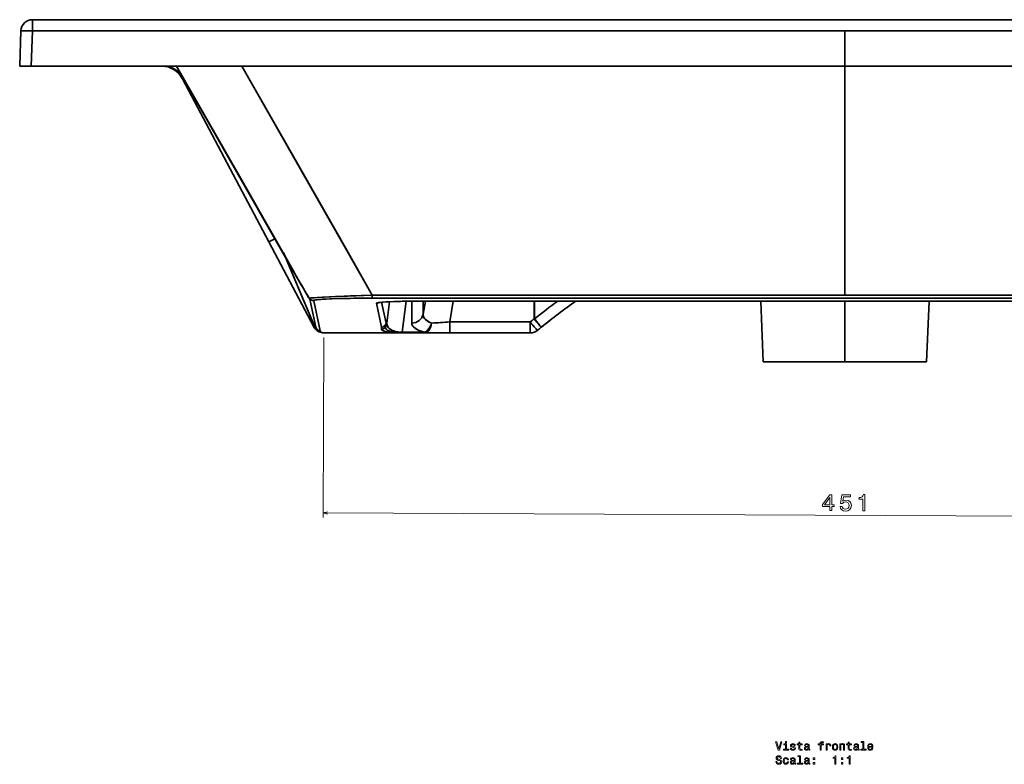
# Model space of a CAD drawing. Extents: x 224 to 1885, y -34 to 1330.
# Tile 2 of 4: x 224 to 649, y 814 to 1135. Entities that reach past the tile are written whole.
import ezdxf

# ---------------------------------------------------------------- set-up
doc = ezdxf.new("R2010")
doc.units = 0

msp = doc.modelspace()

# ---------------------------------------------------------------- linework, layer by layer
at = {"color": 7, "lineweight": 35}
for p, q in [((229.67, 1134.87), (930.02, 1134.87)), ((930.02, 1134.87), (229.67, 1134.87)), ((930.02, 1134.87), (229.67, 1134.87)), ((346.82, 1134.87), (812.87, 1134.87)), ((811.83, 1134.87), (347.86, 1134.87)), ((229.67, 1130.05), (579.84, 1130.05)), ((579.84, 1130.05), (229.67, 1130.05)), ((579.84, 1130.05), (930.02, 1130.05)), ((579.84, 1130.05), (930.02, 1130.05)), ((229.14, 1114.87), (250.84, 1114.87)), ((229.14, 1114.87), (250.84, 1114.87)), ((250.84, 1114.87), (579.84, 1114.87)), ((250.84, 1114.87), (579.84, 1114.87)), ((579.84, 1114.87), (908.84, 1114.87)), ((579.84, 1114.87), (908.84, 1114.87)), ((579.84, 1016.07), (579.84, 1114.87)), ((579.84, 1016.07), (579.84, 1114.87)), ((293, 1111.82), (331.53, 1039.07)), ((293, 1111.82), (331.53, 1039.07)), ((331.53, 1039.07), (350.88, 1002.53)), ((350.88, 1002.53), (331.53, 1039.07)), ((579.84, 1016.07), (376.12, 1016.07)), ((376.12, 1016.07), (579.84, 1016.07)), ((376.12, 1014.82), (783.57, 1014.82)), ((376.12, 1014.82), (783.57, 1014.82)), ((783.57, 1016.07), (579.84, 1016.07)), ((783.57, 1016.07), (579.84, 1016.07)), ((760.12, 1013.6), (399.57, 1013.6)), ((760.12, 1013.6), (399.57, 1013.6)), ((399.57, 1013.6), (760.12, 1013.6)), ((543.55, 1013.6), (544.69, 987.37)), ((579.84, 1013.6), (579.84, 987.37)), ((579.84, 1013.6), (579.84, 987.37)), ((616.14, 1013.6), (614.99, 987.37)), ((444.21, 1004.57), (409.5, 1004.57)), ((444.21, 1004.57), (409.5, 1004.57)), ((386.67, 999.88), (355.3, 999.88)), ((386.67, 999.88), (355.3, 999.88)), ((355.3, 999.87), (386.67, 999.87)), ((355.3, 999.87), (386.67, 999.87)), ((409.5, 999.87), (444.21, 999.87)), ((409.5, 999.87), (444.21, 999.87)), ((579.84, 987.37), (544.69, 987.37)), ((544.69, 987.37), (579.84, 987.37)), ((579.84, 987.37), (614.99, 987.37)), ((579.84, 987.37), (614.99, 987.37))]:
    msp.add_line(p, q, dxfattribs=at)
at = {"color": 7, "lineweight": 35, "ltscale": 0.120639}
for p, q in [((229.67, 1130.05), (229.67, 1134.87)), ((229.67, 1134.87), (229.67, 1130.05))]:
    msp.add_line(p, q, dxfattribs=at)
at = {"color": 7, "lineweight": 35, "ltscale": 0.00056076}
msp.add_line((330.82, 1134.87), (330.8, 1134.87), dxfattribs=at)
at = {"color": 7, "lineweight": 35, "ltscale": 0.400654}
msp.add_line((330.8, 1134.87), (346.82, 1134.87), dxfattribs=at)
at = {"color": 7, "lineweight": 35, "ltscale": 0.426621}
msp.add_line((347.86, 1134.87), (330.8, 1134.87), dxfattribs=at)
at = {"color": 7, "lineweight": 35, "ltscale": 0.4375}
for p, q in [((562.34, 1134.87), (579.84, 1134.87)), ((579.84, 1134.87), (597.34, 1134.87))]:
    msp.add_line(p, q, dxfattribs=at)
at = {"color": 7, "lineweight": 35, "ltscale": 0.379592}
for p, q in [((224.68, 1130.05), (224.15, 1114.87)), ((224.68, 1130.05), (224.15, 1114.87)), ((229.14, 1114.87), (229.67, 1130.05)), ((229.14, 1114.87), (229.67, 1130.05))]:
    msp.add_line(p, q, dxfattribs=at)
at = {"color": 7, "lineweight": 35, "ltscale": 0.379361}
msp.add_line((579.84, 1114.87), (579.84, 1130.05), dxfattribs=at)
msp.add_line((579.84, 1114.87), (579.84, 1130.05), dxfattribs=at)
at = {"color": 7, "lineweight": 35, "ltscale": 0.124924}
msp.add_line((224.15, 1114.87), (229.14, 1114.87), dxfattribs=at)
msp.add_line((224.15, 1114.87), (229.14, 1114.87), dxfattribs=at)
at = {"color": 7, "lineweight": 35, "ltscale": 0.005888}
msp.add_line((292.89, 1112.03), (293, 1111.82), dxfattribs=at)
at = {"color": 7, "lineweight": 35, "ltscale": 0.005899}
msp.add_line((293, 1111.82), (292.89, 1112.03), dxfattribs=at)
at = {"color": 7, "lineweight": 35, "ltscale": 0.001819}
msp.add_line((293, 1111.82), (293.06, 1111.86), dxfattribs=at)
msp.add_line((293, 1111.82), (293.06, 1111.86), dxfattribs=at)
at = {"color": 7, "lineweight": 35, "ltscale": 0.002941}
msp.add_line((294.59, 1109.83), (294.53, 1109.93), dxfattribs=at)
msp.add_line((294.59, 1109.83), (294.53, 1109.93), dxfattribs=at)
at = {"color": 7, "lineweight": 35, "ltscale": 0.00016789}
for p, q in [((294.59, 1109.83), (294.6, 1109.84)), ((294.6, 1109.84), (294.59, 1109.83))]:
    msp.add_line(p, q, dxfattribs=at)
at = {"color": 7, "lineweight": 35, "ltscale": 0.002571}
msp.add_line((332.58, 1092.61), (332.6, 1092.51), dxfattribs=at)
at = {"color": 7, "lineweight": 35, "ltscale": 0.002873}
msp.add_line((332.61, 1092.46), (332.59, 1092.57), dxfattribs=at)
msp.add_line((332.61, 1092.46), (332.59, 1092.57), dxfattribs=at)
at = {"color": 7, "lineweight": 35, "ltscale": 0.073737}
for p, q in [((331.53, 1039.07), (334.14, 1040.45)), ((334.14, 1040.45), (331.53, 1039.07))]:
    msp.add_line(p, q, dxfattribs=at)
at = {"color": 7, "lineweight": 35, "ltscale": 0.018614}
msp.add_line((342.76, 1025.36), (342.39, 1026.01), dxfattribs=at)
at = {"color": 7, "lineweight": 35, "ltscale": 0.001774}
msp.add_line((348.94, 1014.79), (348.9, 1014.85), dxfattribs=at)
at = {"color": 7, "lineweight": 35, "ltscale": 0.000296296}
for p, q in [((348.94, 1014.79), (348.95, 1014.8)), ((348.95, 1014.8), (348.94, 1014.79))]:
    msp.add_line(p, q, dxfattribs=at)
at = {"color": 7, "lineweight": 35, "ltscale": 8.85306e-05}
msp.add_line((348.95, 1014.8), (348.95, 1014.8), dxfattribs=at)
at = {"color": 7, "lineweight": 35, "ltscale": 0.309746}
for p, q in [((349.19, 1014.46), (351.77, 1002.34)), ((351.77, 1002.34), (349.19, 1014.46))]:
    msp.add_line(p, q, dxfattribs=at)
at = {"color": 7, "lineweight": 35, "ltscale": 0.031219}
msp.add_line((376.12, 1014.82), (376.12, 1016.07), dxfattribs=at)
msp.add_line((376.12, 1014.82), (376.12, 1016.07), dxfattribs=at)
at = {"color": 7, "lineweight": 35, "ltscale": 0.002081}
msp.add_line((350.22, 1013.88), (350.14, 1013.9), dxfattribs=at)
at = {"color": 7, "lineweight": 35, "ltscale": 0.330854}
msp.add_line((353.73, 1000.76), (350.97, 1013.71), dxfattribs=at)
msp.add_line((353.73, 1000.76), (350.97, 1013.71), dxfattribs=at)
at = {"color": 7, "lineweight": 35, "ltscale": 0.262254}
msp.add_line((377.91, 1012.62), (380.09, 1002.36), dxfattribs=at)
at = {"color": 7, "lineweight": 35, "ltscale": 0.262256}
msp.add_line((377.91, 1012.62), (380.09, 1002.36), dxfattribs=at)
at = {"color": 7, "lineweight": 35, "ltscale": 0.231094}
msp.add_line((382.06, 1004.01), (380.14, 1013.05), dxfattribs=at)
msp.add_line((382.06, 1004.01), (380.14, 1013.05), dxfattribs=at)
at = {"color": 7, "lineweight": 35, "ltscale": 0.233537}
msp.add_line((382.42, 1004.01), (383.55, 1013.28), dxfattribs=at)
msp.add_line((382.42, 1004.01), (383.55, 1013.28), dxfattribs=at)
at = {"color": 7, "lineweight": 35, "ltscale": 0.337497}
msp.add_line((389.07, 1000.12), (390.7, 1013.52), dxfattribs=at)
at = {"color": 7, "lineweight": 35, "ltscale": 0.33744}
msp.add_line((390.7, 1013.52), (389.07, 1000.12), dxfattribs=at)
at = {"color": 7, "lineweight": 35, "ltscale": 0.237297}
msp.add_line((393.14, 1013.56), (393.14, 1004.06), dxfattribs=at)
msp.add_line((393.14, 1013.56), (393.14, 1004.06), dxfattribs=at)
at = {"color": 7, "lineweight": 35, "ltscale": 0.143182}
msp.add_line((399.03, 1013.6), (398.05, 1007.96), dxfattribs=at)
at = {"color": 7, "lineweight": 35, "ltscale": 0.141089}
msp.add_line((398.05, 1007.96), (398.05, 1013.6), dxfattribs=at)
msp.add_line((398.05, 1007.96), (398.05, 1013.6), dxfattribs=at)
at = {"color": 7, "lineweight": 35, "ltscale": 0.143233}
msp.add_line((398.05, 1007.96), (399.03, 1013.6), dxfattribs=at)
at = {"color": 7, "lineweight": 35, "ltscale": 6.40869e-05}
msp.add_line((399.57, 1013.6), (399.57, 1013.6), dxfattribs=at)
at = {"color": 7, "lineweight": 35, "ltscale": 5.0354e-05}
for p, q in [((399.57, 1013.6), (399.57, 1013.6)), ((355.3, 999.87), (355.3, 999.88)), ((355.3, 999.88), (355.3, 999.87)), ((386.67, 999.88), (386.67, 999.87))]:
    msp.add_line(p, q, dxfattribs=at)
at = {"color": 7, "lineweight": 35, "ltscale": 0.229097}
msp.add_line((411.06, 1013.6), (409.5, 1004.57), dxfattribs=at)
msp.add_line((411.06, 1013.6), (409.5, 1004.57), dxfattribs=at)
at = {"color": 7, "lineweight": 35, "ltscale": 0.19223}
msp.add_line((445.87, 1013.6), (445.87, 1005.91), dxfattribs=at)
msp.add_line((445.87, 1013.6), (445.87, 1005.91), dxfattribs=at)
at = {"color": 7, "lineweight": 35, "ltscale": 0.192271}
msp.add_line((446.12, 1005.91), (446.12, 1013.6), dxfattribs=at)
msp.add_line((446.12, 1005.91), (446.12, 1013.6), dxfattribs=at)
at = {"color": 7, "lineweight": 35, "ltscale": 0.006258}
msp.add_line((445.87, 1005.91), (446.12, 1005.91), dxfattribs=at)
at = {"color": 7, "lineweight": 35, "ltscale": 0.014823}
msp.add_line((456.54, 1008.2), (457.01, 1008.56), dxfattribs=at)
at = {"color": 7, "lineweight": 35, "ltscale": 0.009048}
msp.add_line((382.42, 1004.01), (382.06, 1004.01), dxfattribs=at)
msp.add_line((382.42, 1004.01), (382.06, 1004.01), dxfattribs=at)
at = {"color": 7, "lineweight": 35, "ltscale": 0.117369}
for p, q in [((409.5, 1004.57), (409.5, 999.87)), ((409.5, 999.87), (409.5, 1004.57)), ((444.21, 1004.57), (444.21, 999.87)), ((444.21, 999.87), (444.21, 1004.57))]:
    msp.add_line(p, q, dxfattribs=at)
at = {"color": 7, "lineweight": 35, "ltscale": 0.000354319}
msp.add_line((448.98, 1002.32), (448.99, 1002.33), dxfattribs=at)
at = {"color": 7, "lineweight": 13}
for p, q in [((355.27, 997.87), (354.91, 920.26)), ((354.92, 922.26), (805.58, 920.14))]:
    msp.add_line(p, q, dxfattribs=at)
at = {"color": 7, "lineweight": 35, "ltscale": 5.03598e-05}
msp.add_line((386.67, 999.88), (386.67, 999.87), dxfattribs=at)
at = {"color": 7, "lineweight": 35, "ltscale": 0.059997}
for p, q in [((386.67, 999.87), (389.07, 999.87)), ((389.07, 999.87), (386.67, 999.87))]:
    msp.add_line(p, q, dxfattribs=at)
at = {"color": 7, "lineweight": 35, "ltscale": 0.236691}
for p, q in [((398.53, 1000.12), (389.07, 1000.12)), ((398.53, 1000.12), (389.07, 1000.12)), ((389.07, 999.87), (398.53, 999.87)), ((389.07, 999.87), (398.53, 999.87))]:
    msp.add_line(p, q, dxfattribs=at)
at = {"color": 7, "lineweight": 35, "ltscale": 0.006049}
for p, q in [((389.07, 999.87), (389.07, 1000.12)), ((389.07, 1000.12), (389.07, 999.87)), ((398.53, 999.87), (398.53, 1000.12)), ((398.53, 1000.12), (398.53, 999.87))]:
    msp.add_line(p, q, dxfattribs=at)
at = {"color": 7, "lineweight": 35, "ltscale": 0.27411}
for p, q in [((409.5, 999.87), (398.53, 999.87)), ((398.53, 999.87), (409.5, 999.87))]:
    msp.add_line(p, q, dxfattribs=at)
at = {"color": 7, "lineweight": 35, "ltscale": 0.004657}
msp.add_line((446.06, 1000.23), (445.89, 1000.16), dxfattribs=at)
at = {"color": 7, "lineweight": 35}
for points in [[(229.67, 1130.05), (226.78, 1130.12), (225.6, 1130.12), (224.9, 1130.09), (224.72, 1130.07), (224.69, 1130.06), (224.68, 1130.06), (224.68, 1130.05), (224.68, 1130.05)], [(287.07, 1114.81), (288.24, 1114.6), (289.37, 1114.26), (290.45, 1113.78), (291.47, 1113.18), (292.41, 1112.47), (293.27, 1111.64), (294.01, 1110.74), (294.53, 1109.94), (294.53, 1109.93), (294.53, 1109.93), (294.42, 1110.12)], [(342.39, 1026.01), (334.08, 1040.64), (317.31, 1070.09), (291.72, 1114.87)], [(291.72, 1114.87), (322.28, 1061.37), (335.72, 1037.77), (342.39, 1026.01)], [(319.85, 1114.87), (345.16, 1070.58), (365.69, 1034.5), (376.12, 1016.07)], [(319.85, 1114.87), (348.27, 1065.12), (365.17, 1035.42), (376.12, 1016.07)], [(294.34, 1110.25), (323.22, 1059.6), (342.39, 1026.01)], [(342.39, 1026.01), (313.69, 1076.3), (294.52, 1109.93)], [(294.52, 1109.93), (332.42, 1043.47), (342.76, 1025.36)], [(351.24, 1002.69), (346.5, 1013.94), (337.83, 1034.58)], [(351.24, 1002.69), (345.46, 1016.42), (337.84, 1034.56)], [(348.95, 1014.8), (349.62, 1014.9), (350.78, 1015.02), (352.38, 1015.14), (354.72, 1015.28), (360.27, 1015.55), (365.48, 1015.75), (376.12, 1016.07)], [(348.95, 1014.8), (349.7, 1014.92), (351.03, 1015.04), (352.85, 1015.17), (355.35, 1015.32), (361.23, 1015.59), (366.55, 1015.78), (376.12, 1016.07)], [(350.64, 1013.84), (350.87, 1013.92), (351.68, 1014.07), (352.92, 1014.21), (354.6, 1014.34), (358.04, 1014.52), (362.3, 1014.66), (368.19, 1014.77), (376.12, 1014.82)], [(350.64, 1013.84), (350.92, 1013.93), (351.35, 1014.02), (352.43, 1014.16), (353.92, 1014.29), (356.19, 1014.44), (358.8, 1014.55), (361.63, 1014.64), (366.62, 1014.75), (371.74, 1014.8), (376.12, 1014.82)], [(350.97, 1013.71), (350.97, 1013.72), (350.94, 1013.74), (350.74, 1013.81), (350.64, 1013.84)], [(350.64, 1013.84), (350.92, 1013.75), (350.96, 1013.72), (350.97, 1013.71)], [(399.57, 1013.6), (394.47, 1013.57), (389.64, 1013.49), (385.41, 1013.37), (381.97, 1013.2), (380.24, 1013.07), (378.98, 1012.93), (378.49, 1012.86), (378.16, 1012.78), (377.98, 1012.71), (377.93, 1012.67), (377.91, 1012.64), (377.91, 1012.62)], [(399.57, 1013.6), (392.42, 1013.55), (388.98, 1013.48), (385.71, 1013.38), (383.09, 1013.26), (380.82, 1013.12), (379.08, 1012.95), (378.26, 1012.81), (378.03, 1012.73), (377.94, 1012.68), (377.92, 1012.66), (377.91, 1012.64), (377.91, 1012.62)], [(378.85, 1012.91), (378.73, 1012.86), (378.72, 1012.86), (378.74, 1012.86), (378.78, 1012.87), (380.7, 1013.1), (383.62, 1013.29), (388.3, 1013.46), (394.94, 1013.58), (399.57, 1013.6)], [(401.68, 1004.1), (400.72, 1004.49), (399.89, 1004.96), (399.21, 1005.48), (398.67, 1006.05), (398.47, 1006.35), (398.3, 1006.65), (398.18, 1006.97), (398.1, 1007.29), (398.05, 1007.62), (398.05, 1007.96)], [(351.24, 1002.69), (351.02, 1002.56), (350.95, 1002.52), (350.91, 1002.52), (350.9, 1002.52), (350.88, 1002.53)], [(351.24, 1002.69), (351.02, 1002.56), (350.95, 1002.52), (350.91, 1002.52), (350.9, 1002.52), (350.88, 1002.53)], [(351.24, 1002.69), (351.46, 1002.49), (351.64, 1002.39), (351.75, 1002.34), (351.76, 1002.34), (351.77, 1002.34), (351.77, 1002.34), (351.77, 1002.34)], [(351.77, 1002.34), (351.77, 1002.34), (351.77, 1002.34), (351.77, 1002.34), (351.76, 1002.34), (351.74, 1002.35), (351.51, 1002.46), (351.24, 1002.69)], [(381.87, 1002.46), (381.82, 1002.11), (381.91, 1001.77), (382.13, 1001.44), (382.53, 1001.1), (382.98, 1000.83), (383.61, 1000.56), (384.13, 1000.39), (384.78, 1000.23), (386, 1000.01), (386.58, 999.93), (386.82, 999.9), (386.87, 999.89), (386.88, 999.89), (386.88, 999.88), (386.88, 999.88), (386.88, 999.88), (386.87, 999.88), (386.85, 999.88), (386.67, 999.87)], [(381.87, 1002.46), (381.82, 1002.12), (381.91, 1001.78), (382.13, 1001.44), (382.52, 1001.1), (382.97, 1000.83), (383.59, 1000.57), (384.38, 1000.32), (385.45, 1000.09), (386.56, 999.93), (386.86, 999.89), (386.87, 999.89), (386.88, 999.89), (386.88, 999.89), (386.88, 999.88), (386.88, 999.88), (386.88, 999.88), (386.87, 999.88), (386.75, 999.87), (386.67, 999.87)], [(389.07, 1000.12), (388.22, 1000.14), (387.46, 1000.21), (386.69, 1000.33), (386.08, 1000.47), (385.36, 1000.69), (384.8, 1000.92), (384.17, 1001.25), (383.6, 1001.66), (383.17, 1002.07), (382.86, 1002.48), (382.69, 1002.78), (382.57, 1003.08), (382.48, 1003.4), (382.42, 1004.01)], [(389.07, 1000.12), (387.91, 1000.16), (387.11, 1000.25), (386.26, 1000.42), (385.58, 1000.61), (384.83, 1000.9), (384.24, 1001.21), (383.65, 1001.62), (383.2, 1002.03), (382.87, 1002.45), (382.64, 1002.88), (382.5, 1003.3), (382.43, 1003.66), (382.42, 1004.01)], [(393.14, 1004.06), (393.19, 1003.64), (393.34, 1003.21), (393.59, 1002.8), (393.84, 1002.5), (394.14, 1002.2), (394.53, 1001.89), (394.97, 1001.59), (395.96, 1001.06), (397.15, 1000.56), (398.53, 1000.12)], [(398.53, 1000.12), (399.08, 1000.36), (399.45, 1000.59), (399.82, 1000.9), (400.16, 1001.23), (400.48, 1001.62), (400.92, 1002.27), (401.21, 1002.83), (401.47, 1003.45), (401.68, 1004.1)], [(401.68, 1004.1), (401.55, 1003.26), (401.32, 1002.46), (401, 1001.71), (400.58, 1001.05), (400.1, 1000.52), (399.82, 1000.3), (399.53, 1000.12), (399.24, 1000), (398.93, 999.91), (398.53, 999.87)], [(352.58, 1000.84), (352.85, 1000.57), (353, 1000.45), (353.2, 1000.34)], [(353.2, 1000.34), (353.02, 1000.44), (352.78, 1000.63), (352.58, 1000.84)], [(354.04, 1000.15), (354.02, 1000.17), (354.02, 1000.18), (354.02, 1000.19), (354.02, 1000.22), (354, 1000.26)], [(354.04, 1000.15), (354.02, 1000.17), (354.02, 1000.18), (354.02, 1000.21), (354, 1000.26)], [(380.12, 1001.42), (380.13, 1001.31), (380.18, 1001.19), (380.28, 1001.07), (380.43, 1000.95), (380.92, 1000.72), (381.61, 1000.51), (382.62, 1000.3), (383.56, 1000.16), (384.78, 1000.02), (386.4, 999.91), (386.8, 999.88), (386.82, 999.88), (386.82, 999.88), (386.82, 999.88), (386.82, 999.88), (386.81, 999.88), (386.79, 999.88), (386.67, 999.88)], [(380.12, 1001.42), (380.13, 1001.3), (380.18, 1001.18), (380.29, 1001.06), (380.45, 1000.94), (380.96, 1000.7), (381.83, 1000.45), (383.16, 1000.21), (384.28, 1000.07), (385.83, 999.94), (386.7, 999.89), (386.8, 999.88), (386.81, 999.88), (386.82, 999.88), (386.82, 999.88), (386.81, 999.88), (386.67, 999.88)]]:
    msp.add_lwpolyline(points, dxfattribs=at)
at = {"color": 7, "lineweight": 13}
for points in [[(573.34, 923.23), (574.25, 923.23), (574.25, 924.96), (575.25, 924.96), (575.26, 925.77), (574.26, 925.77), (574.28, 930.08), (573.36, 930.08), (570.27, 925.87), (570.27, 924.98), (573.35, 924.97)], [(577.76, 925.04), (577.98, 924.21), (578.47, 923.56), (579.2, 923.16), (580.12, 923), (581.14, 923.18), (581.94, 923.67), (582.45, 924.45), (582.65, 925.46), (582.48, 926.4), (582, 927.14), (581.24, 927.62), (580.27, 927.79), (579.51, 927.67), (578.92, 927.34), (579.21, 929.23), (582.28, 929.21), (582.28, 930.04), (578.54, 930.06), (577.97, 926.35), (578.78, 926.35), (579.36, 926.82), (580.11, 926.98), (580.76, 926.87), (581.25, 926.55), (581.56, 926.05), (581.67, 925.41), (581.55, 924.78), (581.23, 924.29), (580.73, 923.98), (580.1, 923.87), (579.56, 923.94), (579.15, 924.18), (578.85, 924.54), (578.7, 925.03)], [(587.54, 923.17), (588.46, 923.16), (588.5, 930.21), (587.81, 930.22), (587.63, 929.6), (587.26, 929.19), (586.7, 928.95), (585.94, 928.87), (585.93, 928.16), (587.57, 928.15)], [(571.12, 925.79), (573.36, 928.91), (573.35, 925.78)], [(552.24, 823.52), (551.36, 820.54), (550.46, 823.52), (549.98, 823.52), (551.11, 820.02), (551.61, 820.02), (552.72, 823.52)], [(554.73, 823.64), (554.26, 823.64), (554.26, 823.13), (554.73, 823.13)], [(560.02, 822.26), (560.02, 820.9), (560.05, 820.46), (560.19, 820.16), (560.48, 819.98), (560.95, 819.92), (561.48, 819.95), (561.48, 820.33), (561.1, 820.3), (560.75, 820.34), (560.56, 820.47), (560.48, 820.68), (560.47, 820.98), (560.47, 822.26), (561.48, 822.26), (561.48, 822.64), (560.47, 822.64), (560.47, 823.43), (560.02, 823.43), (560.02, 822.64), (559.25, 822.64), (559.25, 822.26)], [(569.15, 822.26), (569.15, 820.02), (569.59, 820.02), (569.59, 822.26), (570.6, 822.26), (570.6, 822.64), (569.59, 822.64), (569.59, 822.8), (569.63, 823), (569.74, 823.14), (569.94, 823.22), (570.22, 823.25), (570.6, 823.23), (570.6, 823.61), (570.12, 823.64), (569.69, 823.59), (569.39, 823.46), (569.2, 823.22), (569.15, 822.88), (569.15, 822.64), (568.34, 822.64), (568.34, 822.26)], [(581.27, 822.26), (581.27, 820.9), (581.3, 820.46), (581.44, 820.16), (581.73, 819.98), (582.21, 819.92), (582.73, 819.95), (582.73, 820.33), (582.35, 820.3), (582, 820.34), (581.81, 820.47), (581.73, 820.68), (581.72, 820.98), (581.72, 822.26), (582.73, 822.26), (582.73, 822.64), (581.72, 822.64), (581.72, 823.43), (581.27, 823.43), (581.27, 822.64), (580.51, 822.64), (580.51, 822.26)], [(587.63, 823.27), (587.63, 820.39), (586.72, 820.39), (586.72, 820.02), (588.98, 820.02), (588.98, 820.39), (588.08, 820.39), (588.08, 823.64), (586.94, 823.64), (586.94, 823.27)], [(554.71, 820.39), (554.71, 822.64), (553.57, 822.64), (553.57, 822.26), (554.27, 822.26), (554.27, 820.39), (553.36, 820.39), (553.36, 820.02), (555.63, 820.02), (555.63, 820.39)], [(557.72, 821.6), (557.29, 821.7), (556.97, 821.81), (556.86, 822.05), (556.89, 822.22), (557, 822.34), (557.17, 822.41), (557.42, 822.44), (557.66, 822.41), (557.84, 822.32), (557.96, 822.19), (558.01, 822), (558.45, 822), (558.45, 822.01), (558.37, 822.34), (558.17, 822.6), (557.84, 822.76), (557.42, 822.82), (556.99, 822.76), (556.68, 822.59), (556.48, 822.35), (556.42, 822.04), (556.47, 821.73), (556.61, 821.52), (556.84, 821.37), (557.18, 821.26), (557.67, 821.14), (557.97, 821.02), (558.05, 820.92), (558.08, 820.76), (558.04, 820.58), (557.92, 820.44), (557.72, 820.35), (557.46, 820.32), (557.18, 820.35), (556.98, 820.45), (556.84, 820.62), (556.79, 820.86), (556.36, 820.86), (556.43, 820.46), (556.64, 820.16), (556.97, 819.99), (557.42, 819.92), (557.89, 819.99), (558.24, 820.16), (558.45, 820.45), (558.53, 820.81), (558.47, 821.13), (558.32, 821.35), (558.06, 821.49)], [(564.07, 820.37), (564.07, 820.36), (564.1, 820.18), (564.17, 820.06), (564.49, 819.97), (564.74, 820.01), (564.74, 820.35), (564.63, 820.34), (564.49, 820.4), (564.46, 820.6), (564.46, 822), (564.4, 822.36), (564.23, 822.62), (563.92, 822.77), (563.49, 822.82), (563.06, 822.76), (562.75, 822.59), (562.55, 822.32), (562.49, 821.97), (562.49, 821.94), (562.89, 821.94), (562.92, 822.15), (563.03, 822.3), (563.21, 822.39), (563.47, 822.43), (563.72, 822.4), (563.89, 822.33), (564, 822.2), (564.04, 822.01), (564.02, 821.8), (563.93, 821.7), (563.73, 821.65), (563.35, 821.61), (562.92, 821.52), (562.61, 821.35), (562.43, 821.1), (562.38, 820.73), (562.43, 820.4), (562.58, 820.15), (562.84, 819.99), (563.18, 819.94), (563.65, 820.04)], [(564.02, 820.97), (563.96, 820.7), (563.8, 820.5), (563.56, 820.37), (563.26, 820.33), (563.07, 820.35), (562.93, 820.43), (562.85, 820.57), (562.82, 820.77), (562.84, 820.95), (562.92, 821.07), (563.24, 821.21), (563.65, 821.27), (564.02, 821.39)], [(571.74, 820.02), (572.18, 820.02), (572.18, 821.57), (572.23, 821.94), (572.36, 822.21), (572.58, 822.37), (572.88, 822.42), (573.1, 822.39), (573.27, 822.29), (573.37, 822.12), (573.41, 821.88), (573.85, 821.88), (573.79, 822.29), (573.63, 822.58), (573.35, 822.76), (572.97, 822.82), (572.72, 822.78), (572.49, 822.68), (572.3, 822.51), (572.14, 822.28), (572.14, 822.73), (571.74, 822.73)], [(574.48, 821.37), (574.56, 820.75), (574.79, 820.3), (575.16, 820.02), (575.65, 819.92), (576.14, 820.02), (576.51, 820.3), (576.74, 820.75), (576.83, 821.37), (576.74, 821.98), (576.51, 822.44), (576.14, 822.72), (575.65, 822.82), (575.16, 822.72), (574.79, 822.44), (574.56, 821.98)], [(574.93, 821.37), (574.97, 821.83), (575.12, 822.16), (575.34, 822.36), (575.65, 822.43), (575.95, 822.36), (576.18, 822.16), (576.32, 821.83), (576.37, 821.37), (576.32, 820.92), (576.18, 820.58), (575.95, 820.38), (575.65, 820.32), (575.34, 820.38), (575.12, 820.58), (574.97, 820.92)], [(577.64, 820.02), (578.09, 820.02), (578.09, 821.58), (578.13, 821.94), (578.28, 822.2), (578.5, 822.36), (578.81, 822.42), (579.05, 822.37), (579.2, 822.24), (579.28, 822.01), (579.3, 821.71), (579.3, 820.02), (579.75, 820.02), (579.75, 821.8), (579.73, 822.16), (579.63, 822.45), (579.34, 822.73), (578.87, 822.82), (578.62, 822.79), (578.4, 822.69), (578.21, 822.53), (578.07, 822.31), (578.07, 822.73), (577.64, 822.73)], [(585.32, 820.37), (585.32, 820.36), (585.35, 820.18), (585.42, 820.06), (585.74, 819.97), (585.99, 820.01), (585.99, 820.35), (585.88, 820.34), (585.74, 820.4), (585.72, 820.6), (585.72, 822), (585.66, 822.36), (585.48, 822.62), (585.17, 822.77), (584.74, 822.82), (584.31, 822.76), (584, 822.59), (583.81, 822.32), (583.74, 821.97), (583.74, 821.94), (584.14, 821.94), (584.17, 822.15), (584.28, 822.3), (584.47, 822.39), (584.72, 822.43), (584.97, 822.4), (585.15, 822.33), (585.25, 822.2), (585.29, 822.01), (585.27, 821.8), (585.19, 821.7), (584.99, 821.65), (584.61, 821.61), (584.17, 821.52), (583.87, 821.35), (583.68, 821.1), (583.63, 820.73), (583.68, 820.4), (583.84, 820.15), (584.09, 819.99), (584.44, 819.94), (584.9, 820.04)], [(585.27, 820.97), (585.21, 820.7), (585.05, 820.5), (584.81, 820.37), (584.51, 820.33), (584.32, 820.35), (584.18, 820.43), (584.1, 820.57), (584.07, 820.77), (584.09, 820.95), (584.17, 821.07), (584.5, 821.21), (584.9, 821.27), (585.27, 821.39)], [(590.17, 821.24), (591.95, 821.24), (591.95, 821.45), (591.87, 822.03), (591.65, 822.46), (591.3, 822.73), (590.83, 822.82), (590.37, 822.72), (590.02, 822.44), (589.79, 821.98), (589.71, 821.37), (589.79, 820.75), (590.01, 820.3), (590.36, 820.02), (590.82, 819.92), (591.21, 819.99), (591.53, 820.16), (591.77, 820.43), (591.9, 820.79), (591.47, 820.79), (591.38, 820.59), (591.24, 820.44), (590.87, 820.32), (590.58, 820.38), (590.37, 820.55), (590.23, 820.84), (590.17, 821.23)], [(590.17, 821.62), (590.23, 821.96), (590.37, 822.22), (590.57, 822.38), (590.85, 822.43), (591.11, 822.38), (591.32, 822.22), (591.45, 821.96), (591.49, 821.62)], [(550.57, 815.13), (550.11, 815.13), (550.21, 814.59), (550.46, 814.2), (550.85, 813.96), (551.37, 813.88), (551.89, 813.96), (552.28, 814.18), (552.53, 814.53), (552.62, 814.98), (552.54, 815.4), (552.33, 815.67), (551.99, 815.84), (551.53, 815.97), (551.14, 816.07), (550.88, 816.18), (550.73, 816.34), (550.69, 816.59), (550.73, 816.82), (550.86, 816.99), (551.06, 817.11), (551.34, 817.15), (551.62, 817.1), (551.85, 816.96), (551.99, 816.73), (552.06, 816.43), (552.52, 816.43), (552.52, 816.44), (552.44, 816.91), (552.2, 817.26), (551.83, 817.49), (551.33, 817.56), (550.87, 817.49), (550.52, 817.27), (550.29, 816.95), (550.21, 816.52), (550.28, 816.14), (550.47, 815.89), (550.77, 815.72), (551.19, 815.58), (551.59, 815.47), (551.9, 815.36), (552.09, 815.2), (552.15, 814.93), (552.09, 814.67), (551.94, 814.47), (551.7, 814.34), (551.39, 814.3), (551.05, 814.35), (550.79, 814.52), (550.62, 814.78)], [(555.08, 815.78), (555.52, 815.78), (555.43, 816.18), (555.21, 816.5), (554.87, 816.7), (554.43, 816.77), (553.95, 816.67), (553.58, 816.39), (553.35, 815.93), (553.27, 815.32), (553.34, 814.71), (553.57, 814.25), (553.93, 813.97), (554.42, 813.88), (554.85, 813.95), (555.19, 814.16), (555.42, 814.5), (555.52, 814.94), (555.1, 814.94), (555.02, 814.66), (554.88, 814.45), (554.68, 814.31), (554.43, 814.27), (554.13, 814.34), (553.9, 814.54), (553.77, 814.87), (553.72, 815.33), (553.77, 815.79), (553.91, 816.11), (554.14, 816.32), (554.43, 816.39), (554.7, 816.34), (554.89, 816.23), (555.02, 816.03)], [(558, 814.32), (558, 814.31), (558.02, 814.14), (558.1, 814.02), (558.42, 813.92), (558.66, 813.96), (558.66, 814.3), (558.56, 814.29), (558.42, 814.35), (558.39, 814.56), (558.39, 815.96), (558.33, 816.32), (558.16, 816.57), (557.85, 816.72), (557.41, 816.77), (556.99, 816.71), (556.68, 816.54), (556.48, 816.28), (556.42, 815.92), (556.42, 815.89), (556.81, 815.89), (556.85, 816.1), (556.96, 816.26), (557.14, 816.35), (557.4, 816.38), (557.65, 816.36), (557.82, 816.28), (557.93, 816.15), (557.96, 815.97), (557.94, 815.76), (557.86, 815.65), (557.66, 815.6), (557.28, 815.56), (556.85, 815.47), (556.54, 815.31), (556.36, 815.06), (556.3, 814.68), (556.35, 814.35), (556.51, 814.1), (556.76, 813.95), (557.11, 813.89), (557.58, 814)], [(557.95, 814.92), (557.89, 814.66), (557.73, 814.46), (557.48, 814.32), (557.19, 814.28), (557, 814.3), (556.86, 814.38), (556.77, 814.53), (556.75, 814.72), (556.77, 814.9), (556.85, 815.02), (557.17, 815.17), (557.58, 815.23), (557.95, 815.35)], [(560.31, 817.22), (560.31, 814.34), (559.4, 814.34), (559.4, 813.97), (561.66, 813.97), (561.66, 814.34), (560.75, 814.34), (560.75, 817.59), (559.61, 817.59), (559.61, 817.22)], [(564.07, 814.32), (564.07, 814.31), (564.1, 814.14), (564.17, 814.02), (564.49, 813.92), (564.74, 813.96), (564.74, 814.3), (564.63, 814.29), (564.49, 814.35), (564.46, 814.56), (564.46, 815.96), (564.4, 816.32), (564.23, 816.57), (563.92, 816.72), (563.49, 816.77), (563.06, 816.71), (562.75, 816.54), (562.55, 816.28), (562.49, 815.92), (562.49, 815.89), (562.89, 815.89), (562.92, 816.1), (563.03, 816.26), (563.21, 816.35), (563.47, 816.38), (563.72, 816.36), (563.89, 816.28), (564, 816.15), (564.04, 815.97), (564.02, 815.76), (563.93, 815.65), (563.73, 815.6), (563.35, 815.56), (562.92, 815.47), (562.61, 815.31), (562.43, 815.06), (562.38, 814.68), (562.43, 814.35), (562.58, 814.1), (562.84, 813.95), (563.18, 813.89), (563.65, 814)], [(564.02, 814.92), (563.96, 814.66), (563.8, 814.46), (563.56, 814.32), (563.26, 814.28), (563.07, 814.3), (562.93, 814.38), (562.85, 814.53), (562.82, 814.72), (562.84, 814.9), (562.92, 815.02), (563.24, 815.17), (563.65, 815.23), (564.02, 815.35)], [(566.19, 815.93), (566.89, 815.93), (566.89, 816.68), (566.19, 816.68)], [(575.56, 813.97), (576.02, 813.97), (576.02, 817.5), (575.68, 817.5), (575.58, 817.19), (575.4, 816.98), (575.13, 816.86), (574.74, 816.82), (574.74, 816.46), (575.56, 816.46)], [(578.34, 815.93), (579.03, 815.93), (579.03, 816.68), (578.34, 816.68)], [(581.63, 813.97), (582.09, 813.97), (582.09, 817.5), (581.75, 817.5), (581.66, 817.19), (581.48, 816.98), (581.2, 816.86), (580.81, 816.82), (580.81, 816.46), (581.63, 816.46)], [(566.19, 813.97), (566.89, 813.97), (566.89, 814.72), (566.19, 814.72)], [(578.34, 813.97), (579.03, 813.97), (579.03, 814.72), (578.34, 814.72)]]:
    msp.add_lwpolyline(points, close=True, dxfattribs=at)
msp.add_lwpolyline([(356.85, 922.77), (354.92, 922.26), (356.84, 921.73)], dxfattribs=at)
at = {"color": 7, "lineweight": 35}
for centre, radius, start, end in [((229.67, 1129.87), 5, 90, 178), ((229.67, 1129.87), 5, 90, 178), ((229.67, 1129.87), 5, 90, 178), ((330.8, 1129.87), 5, 89.7431, 90), ((285.36, 1104.87), 10, 27.9939, 89.5354), ((285.36, 1104.87), 10, 27.9939, 89.5354), ((285.9, 1104.87), 10, 29.7285, 89.77), ((285.91, 1104.87), 10, 29.7221, 89.7769), ((285.91, 1104.87), 10, 29.7557, 89.7799), ((285.91, 1104.87), 10, 29.7494, 89.7868), ((-1087.79, 324.11), 1590.08, 29.61335, 29.82235), ((-1083.62, 326.48), 1585.29, 29.61309, 29.82271), ((824.69, 1300.95), 555.16, 209.6858, 210.9821), ((824.73, 1300.97), 555.21, 209.6859, 210.9821), ((757.27, 1262.27), 477.44, 209.6604, 210.0363), ((857.79, 1319.71), 593.21, 209.7491, 210.88733), ((348.74, 1015.2), 0.0357, 214.5541, 258.2049), ((348.74, 1015.2), 0.0357, 214.5541, 258.205), ((335.23, 1007.1), 15.72, 29.5672, 30.9562), ((334.38, 1006.53), 16.75, 29.5742, 31.0474), ((334.46, 1006.57), 16.66, 29.5701, 31.0513), ((349.09, 1014.96), 0.22, 209.7278, 229.1897), ((349.09, 1014.96), 0.22, 209.7273, 229.1917), ((350.64, 1015.84), 2, 211.5335, 255.468), ((350.66, 1015.84), 2, 211.4579, 269.6459), ((350.66, 1015.84), 2, 211.4525, 269.6514), ((350.97, 1015.7), 2, 242.9096, 270.0273), ((350.63, 1015.78), 1.94, 255.4754, 270.4526), ((350.63, 1015.78), 1.94, 255.4713, 270.4519), ((377.91, 1014.62), 2, 270.0262, 300.8252), ((655.32, 746.14), 333.53, 126.6892, 128.8461), ((655.29, 746.19), 333.48, 126.6891, 128.8463), ((650.63, 751.7), 321.65, 125.4896, 128.818), ((665.88, 732.05), 351.29, 128.7776, 129.1255), ((665.88, 732.05), 351.29, 128.7776, 129.1255), ((-735.39, 55.12), 1516.56, 38.65065, 38.82465), ((-735.4, 55.11), 1516.58, 38.65065, 38.82465), ((355.3, 1004.87), 5, 207.9082, 230.554), ((355.3, 1004.87), 5, 207.9078, 230.5532), ((354.7, 1002.97), 3, 192.0035, 225.0295), ((353.72, 1002.76), 2, 192.0478, 270.0309), ((354.7, 1002.97), 3, 191.9996, 225.0263), ((354.7, 1002.97), 3, 191.9999, 225.026), ((380.09, 1004.36), 2, 270.0317, 349.9364), ((377.63, 1001.8), 2.52, 351.441, 12.7442), ((377.63, 1001.8), 2.52, 351.4397, 12.7458), ((380.12, 1003.42), 2, 269.9711, 330.9987), ((380.12, 1003.42), 2, 269.9711, 330.9986), ((377.5, 1004.87), 5, 331.0687, 350.0366), ((377.78, 1003.73), 4.29, 342.6827, 3.704), ((377.78, 1003.73), 4.29, 342.6821, 3.7038), ((380.53, 1418.83), 415.27, 272.9186, 273.9997), ((380.56, 1418.35), 414.79, 272.9182, 274.0005), ((665.88, 732.35), 346.29, 128.7776, 129.1255), ((665.88, 732.36), 346.29, 128.7776, 129.1255), ((660.71, 738.81), 338.01, 127.9652, 128.7796), ((355.3, 1004.87), 5, 230.5541, 245.1171), ((355.3, 1004.87), 5, 230.5519, 245.1189), ((353.99, 1002.26), 1.99, 225.039, 270.1309), ((353.99, 1002.26), 1.99, 225.039, 270.1309), ((355.3, 1004.87), 5, 245.117, 270), ((354.03, 1002.13), 1.98, 245.123, 270.2585), ((355.3, 1004.87), 5, 245.1178, 269.9994), ((354.03, 1002.13), 1.98, 245.1231, 270.2585), ((354.7, 1000.97), 1, 191.9995, 225.0263), ((354.7, 1000.97), 1, 192, 225.0257), ((355.3, 1002.88), 3, 245.117, 269.9999), ((355.3, 1002.88), 3, 245.1178, 269.9996), ((444.21, 1004.87), 5, 270, 309.125), ((444.21, 1004.87), 5, 270, 309.125), ((444.21, 1004.87), 5, 270, 289.5611), ((444.21, 1004.87), 5, 291.6958, 309.125)]:
    msp.add_arc(centre, radius, start, end, dxfattribs=at)
for centre, major_axis, ratio, start_param, end_param in [((229.67, 1129.87), (-5, 0.17), 0.034878, 4.713607, 6.283185), ((350.97, 1015.7), (-1.96, -0.42), 0.998944, 0.887831, 1.361572), ((377.91, 1014.62), (-1.96, -0.42), 0.998944, 1.361572, 1.899722), ((393.14, 1008.82), (5, 0), 0.951612, 4.712389, 6.09997), ((393.14, 1008.82), (5, 0), 0.951614, 4.712523, 6.100087), ((410.43, 1009.2), (12.35, 1.78), 0.462023, 3.048761, 3.861115), ((445.87, 1006.22), (5, 0), 0.061049, 4.712389, 4.762471), ((445.87, 1006.22), (3.13, -3.9), 0.038278, 4.760016, 6.283181), ((445.87, 1006.22), (3.13, -3.9), 0.038278, 4.76, 6.283185), ((354.03, 1003.33), (-1.9, -2.32), 0.893119, 5.566906, 6.280438), ((354.03, 1003.33), (-1.9, -2.32), 0.893121, 5.566896, 6.280432), ((353.73, 1002.76), (1.96, 0.42), 0.998944, 3.141588, 4.503162), ((380.09, 1004.36), (1.96, 0.42), 0.998944, 4.503163, 5.899428), ((377.5, 1004.87), (0, 5), 0.999847, 4.20738, 4.538464), ((410.43, 1004.44), (17.29, 0.42), 0.323616, 3.133789, 3.946141), ((398.53, 1004.87), (-1.37, -4.81), 0.647333, 0.414975, 1.593886), ((398.53, 1004.87), (0, -5), 0.636397, 6.283179, 7.698056), ((444.21, 1004.87), (3.16, -3.88), 0.038566, 4.759789, 6.283181), ((444.21, 1004.87), (3.16, -3.88), 0.038566, 4.759766, 6.283185)]:
    msp.add_ellipse(centre, major_axis=major_axis, ratio=ratio, start_param=start_param, end_param=end_param, dxfattribs=at)

doc.saveas('drawing.dxf')
